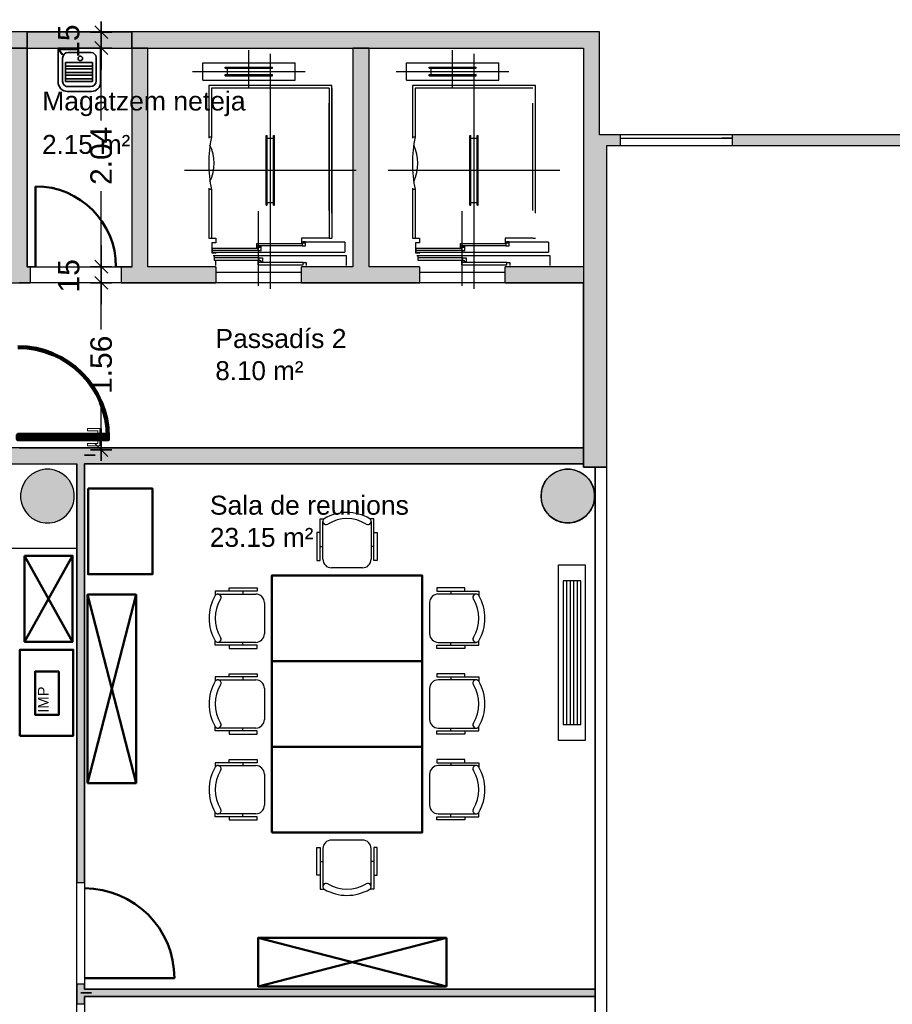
# Model space of a CAD drawing. Header units: metres. Extents: x -1 to 444, y -6 to 31.
# Tile 75 of 76: x 416 to 424, y 19 to 28. Entities that reach past the tile are written whole.
import ezdxf

# ---------------------------------------------------------------- set-up
doc = ezdxf.new("R2010")
doc.units = ezdxf.units.M
doc.header["$PDMODE"] = 65
doc.linetypes.add('CONTINUA', pattern=[0])
doc.linetypes.add('PUNKT', pattern=[6.35, 0, -6.35])
for name, color, linetype, lineweight in [('3D PA MURS', 7, 'CONTINUA', 25), ('3D PA MURS NOUS', 7, 'CONTINUA', 25), ('3D PA PILARS', 7, 'CONTINUA', 25), ('INS PA  CLIMATITZACIO', 7, 'CONTINUA', 25), ('PA COTES', 7, 'CONTINUA', 25), ('PA ESCALES 2D', 7, 'CONTINUA', 25), ('PA LOCALS', 7, 'CONTINUA', 25), ('PA MOBLES', 7, 'CONTINUA', 25), ('PA NOTACIÓ', 7, 'CONTINUA', 25)]:
    doc.layers.add(name, color=color, linetype=linetype, lineweight=lineweight)
doc.styles.add('ARIAL', font='arial.ttf')
doc.dimstyles.new('DIMSTYLE_6', dxfattribs={"dimtxt": 0.2, "dimasz": 0.2, "dimexe": 0, "dimexo": 1e-06, "dimgap": 0.1, "dimtad": 0, "dimrnd": 0.01, "dimzin": 4, "dimdsep": 46, "dimtxsty": 'ARIAL', "dimblk1": 'ALL_ML_STRICH', "dimblk2": 'ALL_ML_STRICH', "dimsah": 1, "dimcen": 0, "dimse1": 1, "dimse2": 1, "dimclrd": 2, "dimclre": 2, "dimclrt": 2, "dimadec": 0, "dimazin": 0, "dimtfac": 1, "dimtdec": 0, "dimtix": 1, "dimtmove": 2, "dimatfit": 3, "dimfxl": 0, "dimtzin": 0, "dimlwd": 0, "dimlwe": 35, "dimarcsym": 0})
doc.dimstyles.new('DIMSTYLE_7', dxfattribs={"dimtxt": 0.2, "dimasz": 0.2, "dimexe": 0, "dimexo": 1e-06, "dimgap": 0.1, "dimtad": 2, "dimdec": 0, "dimlfac": 100, "dimrnd": 1, "dimzin": 4, "dimdsep": 46, "dimtxsty": 'ARIAL', "dimblk1": 'ALL_ML_STRICH', "dimblk2": 'ALL_ML_STRICH', "dimsah": 1, "dimcen": 0, "dimse1": 1, "dimse2": 1, "dimclrd": 2, "dimclre": 2, "dimclrt": 2, "dimadec": 0, "dimazin": 0, "dimtfac": 1, "dimtdec": 0, "dimtix": 1, "dimtmove": 2, "dimatfit": 3, "dimfxl": 0, "dimtvp": 1.2, "dimtzin": 0, "dimlwd": 0, "dimlwe": 35, "dimarcsym": 0})
doc.dimstyles.new('DIMSTYLE_8', dxfattribs={"dimtxt": 0.2, "dimasz": 0.2, "dimexe": 0, "dimexo": 1e-06, "dimgap": 0.1, "dimtad": 2, "dimdec": 0, "dimlfac": 100, "dimrnd": 1, "dimzin": 4, "dimdsep": 46, "dimtxsty": 'ARIAL', "dimblk1": 'ALL_ML_STRICH', "dimblk2": 'ALL_ML_STRICH', "dimsah": 1, "dimcen": 0, "dimse1": 1, "dimse2": 1, "dimclrd": 2, "dimclre": 2, "dimclrt": 2, "dimadec": 0, "dimazin": 0, "dimtfac": 1, "dimtdec": 0, "dimtix": 1, "dimtmove": 2, "dimatfit": 3, "dimfxl": 0, "dimtvp": 1.2, "dimtzin": 0, "dimlwd": 0, "dimlwe": 35, "dimarcsym": 0})

# ---------------------------------------------------------------- blocks, each defined once
blk = doc.blocks.new('_CLOSEDFILLED')
at = {"color": 0, "linetype": 'ByBlock', "lineweight": -2}
blk.add_solid([(-1, 0), (0, 0), (-1, 0)], dxfattribs=at)
blk = doc.blocks.new('ALL_ML_STRICH')
at = {"color": 0, "linetype": 'ByBlock', "lineweight": -2}
for p, q in [((0, -0.5), (0, 0.5)), ((-1, 0), (0.5, 0)), ((-0.3, -0.3), (0.3, 0.3))]:
    blk.add_line(p, q, dxfattribs=at)
blk = doc.blocks.new('*D23')
at = {"layer": 'DEFPOINTS', "color": 2, "linetype": 'CONTINUA', "lineweight": 35, "transparency": 33554687}
for p in [(416.8269, 25.8896), (416.6396, 24.3296), (416.9663, 24.3296)]:
    blk.add_point(p, dxfattribs=at)
at = {"layer": 'PA COTES', "color": 2, "linetype": 'CONTINUA', "lineweight": -2, "transparency": 33554687}
for p, q in [((416.6396, 25.4541), (416.6396, 25.8896)), ((416.6396, 24.3296), (416.6396, 24.7941))]:
    blk.add_line(p, q, dxfattribs=at)
at = {"layer": 'PA COTES', "color": 2, "linetype": 'CONTINUA', "lineweight": 35, "transparency": 33554687, "xscale": 0.2, "yscale": 0.2, "zscale": 0.2}
for p, rotation in [((416.6396, 25.8896), 90), ((416.6396, 24.3296), 270)]:
    blk.add_blockref('ALL_ML_STRICH', p, dxfattribs=dict(at, rotation=rotation))
at = {"layer": 'PA COTES', "color": 2, "linetype": 'CONTINUA', "lineweight": 35, "transparency": 33554687, "insert": (416.6396, 25.1241), "char_height": 0.2, "width": 0.8, "attachment_point": 5, "rotation": 90, "style": 'ARIAL'}
blk.add_mtext('\\A1;{\\A1;{1.56\\H0.132000;\\S^ ;}}', dxfattribs=at)
blk = doc.blocks.new('*D24')
at = {"layer": 'DEFPOINTS', "color": 2, "linetype": 'CONTINUA', "lineweight": 35, "transparency": 33554687}
for p in [(416.8269, 26.0396), (416.6396, 25.8896), (416.8269, 25.8896)]:
    blk.add_point(p, dxfattribs=at)
at = {"layer": 'PA COTES', "color": 2, "linetype": 'CONTINUA', "lineweight": -2, "transparency": 33554687}
blk.add_line((416.6396, 25.8896), (416.6396, 26.0396), dxfattribs=at)
at = {"layer": 'PA COTES', "color": 2, "linetype": 'CONTINUA', "lineweight": 35, "transparency": 33554687, "xscale": 0.2, "yscale": 0.2, "zscale": 0.2}
for p, rotation in [((416.6396, 26.0396), 90), ((416.6396, 25.8896), 270)]:
    blk.add_blockref('ALL_ML_STRICH', p, dxfattribs=dict(at, rotation=rotation))
at = {"layer": 'PA COTES', "color": 2, "linetype": 'CONTINUA', "lineweight": 35, "transparency": 33554687, "insert": (416.3362, 25.9548), "char_height": 0.2, "width": 0.4, "attachment_point": 5, "rotation": 90, "style": 'ARIAL'}
blk.add_mtext('\\A1;{15}', dxfattribs=at)
blk = doc.blocks.new('*D25')
at = {"layer": 'DEFPOINTS', "color": 2, "linetype": 'CONTINUA', "lineweight": 35, "transparency": 33554687}
for p in [(416.9247, 28.0801), (416.6396, 26.0396), (416.8269, 26.0396)]:
    blk.add_point(p, dxfattribs=at)
at = {"layer": 'PA COTES', "color": 2, "linetype": 'CONTINUA', "lineweight": -2, "transparency": 33554687}
for p, q in [((416.6396, 27.4047), (416.6396, 28.0801)), ((416.6396, 26.0396), (416.6396, 26.7447))]:
    blk.add_line(p, q, dxfattribs=at)
at = {"layer": 'PA COTES', "color": 2, "linetype": 'CONTINUA', "lineweight": 35, "transparency": 33554687, "xscale": 0.2, "yscale": 0.2, "zscale": 0.2}
for p, rotation in [((416.6396, 28.0801), 90), ((416.6396, 26.0396), 270)]:
    blk.add_blockref('ALL_ML_STRICH', p, dxfattribs=dict(at, rotation=rotation))
at = {"layer": 'PA COTES', "color": 2, "linetype": 'CONTINUA', "lineweight": 35, "transparency": 33554687, "insert": (416.6396, 27.0747), "char_height": 0.2, "width": 0.8, "attachment_point": 5, "rotation": 90, "style": 'ARIAL'}
blk.add_mtext('\\A1;{\\A1;{2.04\\H0.132000;\\S^ ;}}', dxfattribs=at)
blk = doc.blocks.new('*D26')
at = {"layer": 'DEFPOINTS', "color": 2, "linetype": 'CONTINUA', "lineweight": 35, "transparency": 33554687}
for p in [(416.8192, 28.2286), (416.6396, 28.0801), (416.9247, 28.0801)]:
    blk.add_point(p, dxfattribs=at)
at = {"layer": 'PA COTES', "color": 2, "linetype": 'CONTINUA', "lineweight": -2, "transparency": 33554687}
blk.add_line((416.6396, 28.0801), (416.6396, 28.2286), dxfattribs=at)
at = {"layer": 'PA COTES', "color": 2, "linetype": 'CONTINUA', "lineweight": 35, "transparency": 33554687, "xscale": 0.2, "yscale": 0.2, "zscale": 0.2}
for p, rotation in [((416.6396, 28.2286), 90), ((416.6396, 28.0801), 270)]:
    blk.add_blockref('ALL_ML_STRICH', p, dxfattribs=dict(at, rotation=rotation))
at = {"layer": 'PA COTES', "color": 2, "linetype": 'CONTINUA', "lineweight": 35, "transparency": 33554687, "insert": (416.3362, 28.1445), "char_height": 0.2, "width": 0.4, "attachment_point": 5, "rotation": 90, "style": 'ARIAL'}
blk.add_mtext('\\A1;{15}', dxfattribs=at)

msp = doc.modelspace()

# ---------------------------------------------------------------- hatches: boundary and pattern name
at = {"layer": '3D PA MURS', "linetype": 'CONTINUA', "lineweight": 18, "true_color": 0xa0a0a0, "transparency": 33554687}
for points in [[(415.9469, 28.2301), (405.7759, 28.2301), (405.7759, 28.0801), (415.9469, 28.0801)], [(421.287, 28.2301), (416.9247, 28.2301), (416.9247, 28.0801), (421.287, 28.0801)], [(415.7769, 28.0801), (415.7769, 25.8896), (415.9469, 25.8896), (415.9469, 28.0801)], [(417.0747, 26.0396), (417.0747, 28.0801), (416.9247, 28.0801), (416.9247, 26.0396)], [(419.1374, 26.0396), (419.1374, 28.0801), (418.9874, 28.0801), (418.9874, 26.0396)], [(421.287, 27.2696), (421.287, 28.0801), (421.137, 28.0801), (421.137, 27.2696)], [(421.4799, 27.2696), (421.1367, 27.2696), (421.1367, 27.1696), (421.4799, 27.1696)], [(424.3857, 27.2696), (422.5273, 27.2696), (422.5273, 27.1696), (424.3857, 27.1696)], [(421.357, 24.1695), (421.357, 27.1696), (421.137, 27.1696), (421.137, 24.1695)], [(415.9469, 26.0396), (415.9469, 25.8896), (415.977, 25.8896), (415.977, 26.0396)], [(417.7069, 25.8896), (417.7069, 26.0396), (416.827, 26.0396), (416.827, 25.8896)], [(418.5069, 25.8896), (419.6069, 25.8896), (419.6069, 26.0396), (418.5069, 26.0396)], [(420.4069, 25.8896), (421.137, 25.8896), (421.137, 26.0396), (420.4069, 26.0396)], [(421.1369, 24.3496), (414.4369, 24.3496), (414.4369, 24.1996), (421.1369, 24.1996)], [(416.412, 24.1996), (416.412, 20.2895), (416.482, 20.2895), (416.482, 24.1996)], [(416.412, 19.3495), (416.412, 19.157), (416.482, 19.157), (416.482, 19.3495)], [(421.247, 19.2995), (416.482, 19.2995), (416.482, 19.2295), (421.247, 19.2295)]]:
    msp.add_hatch(color=253, dxfattribs=at).paths.add_polyline_path(points)
at = {"layer": '3D PA MURS NOUS', "linetype": 'CONTINUA', "lineweight": 18, "transparency": 33554687}
msp.add_hatch(color=220, dxfattribs=at).paths.add_polyline_path([(416.9247, 28.2301), (415.9469, 28.2301), (415.9469, 28.0801), (416.9247, 28.0801)])
at = {"layer": '3D PA PILARS', "linetype": 'CONTINUA', "lineweight": 18, "transparency": 33554687}
for points in [[(416.1589, 24.1492), (416.1152, 24.1492), (416.0721, 24.1416), (416.0311, 24.1266), (415.9933, 24.1048), (415.9598, 24.0767), (415.9317, 24.0432), (415.9099, 24.0054), (415.8949, 23.9644), (415.8873, 23.9213), (415.8873, 23.8776), (415.8949, 23.8346), (415.9099, 23.7936), (415.9317, 23.7557), (415.9598, 23.7223), (415.9933, 23.6942), (416.0311, 23.6723), (416.0721, 23.6574), (416.1152, 23.6498), (416.1589, 23.6498), (416.2019, 23.6574), (416.2429, 23.6723), (416.2808, 23.6942), (416.3142, 23.7223), (416.3423, 23.7557), (416.3642, 23.7936), (416.3791, 23.8346), (416.3867, 23.8776), (416.3867, 23.9213), (416.3791, 23.9644), (416.3642, 24.0054), (416.3423, 24.0432), (416.3142, 24.0767), (416.2808, 24.1048), (416.2429, 24.1266), (416.2019, 24.1416)], [(421.0138, 24.1492), (420.9701, 24.1492), (420.9271, 24.1416), (420.886, 24.1266), (420.8482, 24.1048), (420.8147, 24.0767), (420.7867, 24.0432), (420.7648, 24.0054), (420.7499, 23.9644), (420.7423, 23.9213), (420.7423, 23.8776), (420.7499, 23.8346), (420.7648, 23.7936), (420.7867, 23.7557), (420.8147, 23.7223), (420.8482, 23.6942), (420.886, 23.6723), (420.9271, 23.6574), (420.9701, 23.6498), (421.0138, 23.6498), (421.0568, 23.6574), (421.0979, 23.6723), (421.1357, 23.6942), (421.1692, 23.7223), (421.1973, 23.7557), (421.2191, 23.7936), (421.2341, 23.8346), (421.2416, 23.8776), (421.2416, 23.9213), (421.2341, 23.9644), (421.2191, 24.0054), (421.1973, 24.0432), (421.1692, 24.0767), (421.1357, 24.1048), (421.0979, 24.1266), (421.0568, 24.1416)]]:
    msp.add_hatch(color=9, dxfattribs=at).paths.add_polyline_path(points)

# ---------------------------------------------------------------- linework, layer by layer
at = {"layer": '3D PA MURS', "color": 7, "linetype": 'CONTINUA', "lineweight": 25, "transparency": 33554687}
for p, q in [((415.9469, 28.2301), (405.7759, 28.2301)), ((415.9469, 28.0801), (415.9469, 28.2301)), ((421.287, 28.2301), (416.9247, 28.2301)), ((416.9247, 28.2301), (416.9247, 28.0801)), ((421.287, 28.0801), (421.287, 28.2301)), ((415.7769, 28.0801), (415.9469, 28.0801)), ((415.9469, 28.0801), (415.7769, 28.0801)), ((415.9469, 26.0396), (415.9469, 28.0801)), ((416.9247, 28.0801), (417.0747, 28.0801)), ((417.0747, 28.0801), (416.9247, 28.0801)), ((416.9247, 28.0801), (416.9247, 26.0396)), ((417.0747, 28.0801), (418.9874, 28.0801)), ((417.0747, 26.0396), (417.0747, 28.0801)), ((418.9874, 28.0801), (419.1374, 28.0801)), ((419.1374, 28.0801), (418.9874, 28.0801)), ((418.9874, 28.0801), (418.9874, 26.0396)), ((419.1374, 28.0801), (421.137, 28.0801)), ((419.1374, 26.0396), (419.1374, 28.0801)), ((421.137, 28.0801), (421.137, 27.2696)), ((421.287, 27.2696), (421.287, 28.0801)), ((421.1367, 27.2696), (421.1367, 27.1696)), ((421.137, 27.2696), (421.1367, 27.2696)), ((421.4799, 27.2696), (421.287, 27.2696)), ((421.4799, 27.2696), (421.4799, 27.2396)), ((422.5273, 27.2696), (421.4799, 27.2696)), ((421.4799, 27.2396), (421.4799, 27.1696)), ((421.4799, 27.2396), (422.5273, 27.2396)), ((422.5273, 27.2396), (422.5273, 27.2696)), ((424.3857, 27.2696), (422.5273, 27.2696)), ((422.5273, 27.1696), (422.5273, 27.2396)), ((421.1367, 27.1696), (421.137, 27.1696)), ((421.137, 27.1696), (421.137, 26.0396)), ((421.357, 24.1695), (421.357, 27.1696)), ((421.357, 27.1696), (421.4799, 27.1696)), ((421.4799, 27.1696), (422.5273, 27.1696)), ((421.4799, 27.1696), (422.5273, 27.1696)), ((422.5273, 27.1696), (424.3857, 27.1696)), ((415.977, 26.0396), (415.9469, 26.0396)), ((415.977, 26.0396), (415.977, 25.8896)), ((416.027, 26.0396), (415.977, 26.0396)), ((416.827, 26.0396), (416.777, 26.0396)), ((416.827, 25.8896), (416.827, 26.0396)), ((416.9247, 26.0396), (416.827, 26.0396)), ((417.7069, 26.0396), (417.0747, 26.0396)), ((417.7069, 26.0396), (417.7069, 25.8896)), ((418.5069, 25.8896), (418.5069, 26.0396)), ((418.9874, 26.0396), (418.5069, 26.0396)), ((419.6069, 26.0396), (419.1374, 26.0396)), ((419.6069, 26.0396), (419.6069, 25.8896)), ((420.4069, 25.8896), (420.4069, 26.0396)), ((421.137, 26.0396), (420.4069, 26.0396)), ((421.137, 26.0396), (421.137, 25.8896)), ((415.7769, 25.8896), (415.9469, 25.8896)), ((415.9469, 25.8896), (415.977, 25.8896)), ((416.827, 25.8896), (417.7069, 25.8896)), ((418.5069, 25.8896), (419.6069, 25.8896)), ((420.4069, 25.8896), (421.137, 25.8896)), ((421.137, 25.8896), (421.137, 24.1695)), ((421.1369, 24.3496), (414.4369, 24.3496)), ((421.1369, 24.1996), (421.1369, 24.3496)), ((414.4369, 24.1996), (416.412, 24.1996)), ((416.412, 24.1996), (416.412, 20.2895)), ((416.482, 20.2895), (416.482, 24.1996)), ((416.482, 24.1996), (421.1369, 24.1996)), ((421.137, 24.1695), (421.357, 24.1695)), ((421.357, 24.1695), (421.247, 24.1695)), ((421.247, 24.1695), (421.247, 19.2995)), ((421.357, 14.5496), (421.357, 24.1695)), ((416.482, 20.2895), (416.412, 20.2895)), ((416.482, 20.2895), (416.482, 20.2395)), ((416.482, 19.3995), (416.482, 19.3495)), ((416.412, 19.3495), (416.482, 19.3495)), ((416.412, 19.3495), (416.412, 19.157)), ((416.482, 19.2995), (416.482, 19.3495)), ((421.247, 19.2995), (416.482, 19.2995)), ((421.247, 19.2295), (421.247, 19.2995)), ((421.247, 19.2995), (421.247, 19.2295)), ((416.482, 19.157), (416.482, 19.2295)), ((416.482, 19.2295), (421.247, 19.2295)), ((421.247, 19.2295), (421.247, 14.5496)), ((416.482, 19.157), (416.412, 19.157))]:
    msp.add_line(p, q, dxfattribs=at)
at = {"layer": '3D PA MURS', "color": 7, "linetype": 'PUNKT', "lineweight": 25, "transparency": 33554687}
for p, q in [((422.5273, 27.2396), (421.4799, 27.2396)), ((421.4799, 27.2396), (421.4799, 27.1696)), ((422.5273, 27.1696), (422.5273, 27.2396)), ((421.4799, 27.1696), (422.5273, 27.1696))]:
    msp.add_line(p, q, dxfattribs=at)
at = {"layer": '3D PA MURS', "color": 202, "linetype": 'CONTINUA', "lineweight": 50, "transparency": 33554687}
for p, q in [((416.027, 26.0396), (416.027, 26.7896)), ((416.482, 19.3995), (417.322, 19.3995))]:
    msp.add_line(p, q, dxfattribs=at)
for centre, radius in [((416.027, 26.0396), 0.75), ((416.482, 19.3995), 0.84)]:
    msp.add_arc(centre, radius, 0, 90, dxfattribs=at)
at = {"layer": '3D PA MURS NOUS', "color": 7, "linetype": 'CONTINUA', "lineweight": 25, "transparency": 33554687}
for p, q in [((416.9247, 28.2301), (415.9469, 28.2301)), ((415.9469, 28.2301), (415.9469, 28.0801)), ((416.9247, 28.0801), (416.9247, 28.2301)), ((415.9469, 28.0801), (416.9247, 28.0801))]:
    msp.add_line(p, q, dxfattribs=at)
at = {"layer": '3D PA MURS NOUS', "color": 2, "lineweight": 35, "transparency": 33554687}
for p, q in [((416.2369, 28.0801), (416.634, 28.0801)), ((416.2369, 28.0801), (416.2369, 27.7593)), ((416.3302, 28.0379), (416.5448, 28.0379)), ((416.634, 28.0801), (416.634, 27.7608)), ((416.2792, 27.9869), (416.2792, 27.7677)), ((416.3045, 27.945), (416.3045, 27.7677)), ((416.3045, 27.945), (416.5579, 27.945)), ((416.5579, 27.945), (416.5579, 27.7677)), ((416.5917, 27.991), (416.5917, 27.7729)), ((416.3045, 27.9112), (416.5579, 27.9112)), ((416.3045, 27.8859), (416.5579, 27.8859)), ((416.3045, 27.8521), (416.5579, 27.8521)), ((416.3045, 27.8268), (416.5579, 27.8268)), ((416.3045, 27.7931), (416.5579, 27.7931)), ((416.3045, 27.7677), (416.5579, 27.7677)), ((416.3214, 27.6749), (416.548, 27.6749)), ((416.3256, 27.7213), (416.5401, 27.7213))]:
    msp.add_line(p, q, dxfattribs=at)
msp.add_lwpolyline([(416.465, 27.983), (416.4646, 27.9873), (416.4634, 27.9912), (416.4614, 27.9948), (416.4588, 27.9979), (416.4557, 28.0005), (416.4521, 28.0024), (416.4482, 28.0037), (416.4439, 28.0041), (416.4396, 28.0037), (416.4357, 28.0024), (416.4321, 28.0005), (416.429, 27.9979), (416.4264, 27.9948), (416.4244, 27.9912), (416.4232, 27.9873), (416.4228, 27.983), (416.4232, 27.9787), (416.4244, 27.9748), (416.4264, 27.9712), (416.429, 27.9681), (416.4321, 27.9655), (416.4357, 27.9636), (416.4396, 27.9623), (416.4439, 27.9619), (416.4482, 27.9623), (416.4521, 27.9636), (416.4557, 27.9655), (416.4588, 27.9681), (416.4614, 27.9712), (416.4634, 27.9748), (416.4646, 27.9787), (416.465, 27.983)], close=True, dxfattribs=at)
for points in [[(416.2369, 27.7635), (416.2387, 27.7456), (416.2439, 27.729), (416.2521, 27.7139), (416.2629, 27.7008), (416.276, 27.69), (416.2911, 27.6818), (416.3078, 27.6767), (416.3256, 27.6749)], [(416.2792, 27.7677), (416.2801, 27.7584), (416.2828, 27.7497), (416.2871, 27.7418), (416.2928, 27.7349), (416.2997, 27.7292), (416.3075, 27.7249), (416.3163, 27.7222), (416.3256, 27.7213)]]:
    msp.add_lwpolyline(points, dxfattribs=at)
at = {"layer": '3D PA MURS NOUS', "color": 240, "linetype": 'CONTINUA', "lineweight": 140, "transparency": 33554687}
msp.add_lwpolyline([(416.7019, 24.4696), (415.8619, 24.4696), (415.8619, 24.4496), (415.8619, 24.4296), (416.7019, 24.4296), (416.7019, 24.4496), (416.7019, 24.4696)], close=True, dxfattribs=at)
at = {"layer": '3D PA MURS NOUS', "color": 40, "linetype": 'CONTINUA', "lineweight": 18, "transparency": 33554687}
for points in [[(416.6269, 24.4796), (416.6069, 24.4796), (416.6069, 24.5096), (416.5119, 24.5096), (416.5119, 24.5296), (416.6269, 24.5296), (416.6269, 24.4796)], [(416.6419, 24.4796), (416.5919, 24.4796), (416.5919, 24.4696), (416.6419, 24.4696), (416.6419, 24.4796)], [(416.6269, 24.4196), (416.6069, 24.4196), (416.6069, 24.3896), (416.5119, 24.3896), (416.5119, 24.3696), (416.6269, 24.3696), (416.6269, 24.4196)], [(416.6419, 24.4296), (416.5919, 24.4296), (416.5919, 24.4196), (416.6419, 24.4196), (416.6419, 24.4296)]]:
    msp.add_lwpolyline(points, close=True, dxfattribs=at)
at = {"layer": '3D PA MURS NOUS', "color": 2, "lineweight": 35, "transparency": 33554687}
for centre, radius, start, end in [((416.3302, 27.9869), 0.051, 90, 180), ((416.5448, 27.991), 0.0469, 0, 90), ((416.5401, 27.7729), 0.0516, 270, 0), ((416.548, 27.7608), 0.0859, 270, 0)]:
    msp.add_arc(centre, radius, start, end, dxfattribs=at)
at = {"layer": '3D PA MURS NOUS', "color": 240, "linetype": 'CONTINUA', "lineweight": 140, "transparency": 33554687}
msp.add_arc((415.8619, 24.4496), 0.84, 0, 90, dxfattribs=at)
at = {"layer": '3D PA PILARS', "color": 7, "linetype": 'CONTINUA', "lineweight": 25, "transparency": 33554687}
for p, q in [((415.9598, 24.0767), (415.9317, 24.0432)), ((415.9933, 24.1048), (415.9598, 24.0767)), ((416.0311, 24.1266), (415.9933, 24.1048)), ((416.0721, 24.1416), (416.0311, 24.1266)), ((416.1152, 24.1492), (416.0721, 24.1416)), ((416.1589, 24.1492), (416.1152, 24.1492)), ((416.2019, 24.1416), (416.1589, 24.1492)), ((416.2429, 24.1266), (416.2019, 24.1416)), ((416.2808, 24.1048), (416.2429, 24.1266)), ((416.3142, 24.0767), (416.2808, 24.1048)), ((416.3423, 24.0432), (416.3142, 24.0767)), ((420.8147, 24.0767), (420.7867, 24.0432)), ((420.8482, 24.1048), (420.8147, 24.0767)), ((420.886, 24.1266), (420.8482, 24.1048)), ((420.9271, 24.1416), (420.886, 24.1266)), ((420.9701, 24.1492), (420.9271, 24.1416)), ((421.0138, 24.1492), (420.9701, 24.1492)), ((421.0568, 24.1416), (421.0138, 24.1492)), ((421.0979, 24.1266), (421.0568, 24.1416)), ((421.1357, 24.1048), (421.0979, 24.1266)), ((421.1692, 24.0767), (421.1357, 24.1048)), ((421.1973, 24.0432), (421.1692, 24.0767)), ((415.9099, 24.0054), (415.8949, 23.9644)), ((415.9317, 24.0432), (415.9099, 24.0054)), ((416.3642, 24.0054), (416.3423, 24.0432)), ((416.3791, 23.9644), (416.3642, 24.0054)), ((420.7648, 24.0054), (420.7499, 23.9644)), ((420.7867, 24.0432), (420.7648, 24.0054)), ((421.2191, 24.0054), (421.1973, 24.0432)), ((421.2341, 23.9644), (421.2191, 24.0054)), ((415.8949, 23.9644), (415.8873, 23.9213)), ((415.8873, 23.9213), (415.8873, 23.8776)), ((416.3867, 23.9213), (416.3791, 23.9644)), ((416.3867, 23.8776), (416.3867, 23.9213)), ((420.7499, 23.9644), (420.7423, 23.9213)), ((420.7423, 23.9213), (420.7423, 23.8776)), ((421.2416, 23.9213), (421.2341, 23.9644)), ((421.2416, 23.8776), (421.2416, 23.9213)), ((415.8873, 23.8776), (415.8949, 23.8346)), ((415.8949, 23.8346), (415.9099, 23.7936)), ((416.3642, 23.7936), (416.3791, 23.8346)), ((416.3791, 23.8346), (416.3867, 23.8776)), ((420.7423, 23.8776), (420.7499, 23.8346)), ((420.7499, 23.8346), (420.7648, 23.7936)), ((421.2191, 23.7936), (421.2341, 23.8346)), ((421.2341, 23.8346), (421.2416, 23.8776)), ((415.9099, 23.7936), (415.9317, 23.7557)), ((415.9317, 23.7557), (415.9598, 23.7223)), ((415.9598, 23.7223), (415.9933, 23.6942)), ((416.2808, 23.6942), (416.3142, 23.7223)), ((416.3142, 23.7223), (416.3423, 23.7557)), ((416.3423, 23.7557), (416.3642, 23.7936)), ((420.7648, 23.7936), (420.7867, 23.7557)), ((420.7867, 23.7557), (420.8147, 23.7223)), ((420.8147, 23.7223), (420.8482, 23.6942)), ((421.1357, 23.6942), (421.1692, 23.7223)), ((421.1692, 23.7223), (421.1973, 23.7557)), ((421.1973, 23.7557), (421.2191, 23.7936)), ((415.9933, 23.6942), (416.0311, 23.6723)), ((416.0311, 23.6723), (416.0721, 23.6574)), ((416.0721, 23.6574), (416.1152, 23.6498)), ((416.1152, 23.6498), (416.1589, 23.6498)), ((416.1589, 23.6498), (416.2019, 23.6574)), ((416.2019, 23.6574), (416.2429, 23.6723)), ((416.2429, 23.6723), (416.2808, 23.6942)), ((420.8482, 23.6942), (420.886, 23.6723)), ((420.886, 23.6723), (420.9271, 23.6574)), ((420.9271, 23.6574), (420.9701, 23.6498)), ((420.9701, 23.6498), (421.0138, 23.6498)), ((421.0138, 23.6498), (421.0568, 23.6574)), ((421.0568, 23.6574), (421.0979, 23.6723)), ((421.0979, 23.6723), (421.1357, 23.6942))]:
    msp.add_line(p, q, dxfattribs=at)
at = {"layer": 'INS PA  CLIMATITZACIO', "transparency": 33554687}
for p, q in [((420.9806, 23.1081), (420.9806, 21.7681)), ((421.0135, 23.1081), (421.0135, 21.7681)), ((421.0463, 23.1081), (421.0463, 21.7681)), ((421.0791, 23.1081), (421.0791, 21.7681))]:
    msp.add_line(p, q, dxfattribs=at)
for points in [[(421.1549, 23.2581), (421.1549, 21.6181), (420.9049, 21.6181), (420.9049, 23.2581), (421.1549, 23.2581)], [(420.9478, 23.1081), (420.9478, 21.7681), (421.112, 21.7681), (421.112, 23.1081), (420.9478, 23.1081)]]:
    msp.add_lwpolyline(points, close=True, dxfattribs=at)
at = {"layer": 'PA ESCALES 2D', "color": 7, "linetype": 'CONTINUA', "lineweight": 25, "transparency": 33554687}
for p, q in [((418.0169, 27.7116), (418.0169, 28.0596)), ((418.2169, 25.8336), (418.2169, 28.0246)), ((419.9169, 27.7116), (419.9169, 28.0596)), ((420.1169, 25.8336), (420.1169, 28.0246)), ((417.5869, 27.7816), (417.5869, 27.9416)), ((417.5869, 27.9416), (418.4469, 27.9416)), ((418.4469, 27.7816), (418.4469, 27.9416)), ((419.4869, 27.9416), (420.3469, 27.9416)), ((419.4869, 27.7816), (419.4869, 27.9416)), ((420.3469, 27.7816), (420.3469, 27.9416)), ((417.4919, 27.8616), (418.5419, 27.8616)), ((417.7969, 27.9016), (418.2369, 27.9016)), ((417.7969, 27.8916), (417.7969, 27.9016)), ((417.7969, 27.8916), (418.2369, 27.8916)), ((417.8169, 27.8316), (417.8169, 27.8916)), ((418.2169, 27.8316), (418.2169, 27.8916)), ((418.2369, 27.8916), (418.2369, 27.9016)), ((419.3919, 27.8616), (420.4419, 27.8616)), ((419.6969, 27.8916), (419.6969, 27.9016)), ((419.6969, 27.9016), (420.1369, 27.9016)), ((419.6969, 27.8916), (420.1369, 27.8916)), ((419.7169, 27.8316), (419.7169, 27.8916)), ((420.1169, 27.8316), (420.1169, 27.8916)), ((420.1369, 27.8916), (420.1369, 27.9016)), ((417.5869, 27.7816), (418.4469, 27.7816)), ((417.7969, 27.8216), (417.7969, 27.8316)), ((417.7969, 27.8316), (418.2369, 27.8316)), ((417.7969, 27.8216), (418.2369, 27.8216)), ((418.2369, 27.8216), (418.2369, 27.8316)), ((419.4869, 27.7816), (420.3469, 27.7816)), ((419.6969, 27.8316), (420.1369, 27.8316)), ((419.6969, 27.8216), (419.6969, 27.8316)), ((419.6969, 27.8216), (420.1369, 27.8216)), ((420.1369, 27.8216), (420.1369, 27.8316)), ((418.7919, 27.7296), (417.6419, 27.7296)), ((417.6419, 27.7296), (417.6419, 27.2376)), ((418.7669, 27.7046), (417.6669, 27.7046)), ((417.6669, 27.7046), (417.6669, 27.2496)), ((418.7669, 27.7046), (418.7669, 26.3046)), ((418.7919, 26.5396), (418.7919, 27.7296)), ((418.7919, 27.7046), (418.7919, 26.3046)), ((419.5419, 27.7296), (419.5419, 27.2376)), ((420.6919, 27.7296), (419.5419, 27.7296)), ((419.5669, 27.7046), (419.5669, 27.2496)), ((420.6669, 27.7046), (419.5669, 27.7046)), ((420.6919, 26.5396), (420.6919, 27.7296)), ((418.7669, 26.5646), (418.7669, 27.5646)), ((420.6669, 26.5646), (420.6669, 27.5646)), ((417.6669, 27.2496), (417.6419, 27.2496)), ((418.1769, 27.2646), (418.1869, 27.2646)), ((418.1769, 26.6146), (418.1769, 27.2646)), ((418.1869, 26.6146), (418.1869, 27.2646)), ((418.1869, 27.2396), (418.2469, 27.2396)), ((418.2469, 27.2646), (418.2569, 27.2646)), ((418.2469, 26.6146), (418.2469, 27.2646)), ((418.2569, 26.6146), (418.2569, 27.2646)), ((419.5669, 27.2496), (419.5419, 27.2496)), ((420.0769, 26.6146), (420.0769, 27.2646)), ((420.0769, 27.2646), (420.0869, 27.2646)), ((420.0869, 26.6146), (420.0869, 27.2646)), ((420.0869, 27.2396), (420.1469, 27.2396)), ((420.1469, 26.6146), (420.1469, 27.2646)), ((420.1469, 27.2646), (420.1569, 27.2646)), ((420.1569, 26.6146), (420.1569, 27.2646)), ((417.4169, 26.9396), (419.0169, 26.9396)), ((419.3169, 26.9396), (420.9169, 26.9396)), ((417.6419, 26.7736), (417.6419, 26.3046)), ((417.6669, 26.7596), (417.6419, 26.7596)), ((417.6669, 26.7596), (417.6669, 26.3046)), ((419.5419, 26.7736), (419.5419, 26.3046)), ((419.5669, 26.7596), (419.5419, 26.7596)), ((419.5669, 26.7596), (419.5669, 26.3046)), ((418.1069, 25.8606), (418.1069, 26.5586)), ((418.1769, 26.6146), (418.1869, 26.6146)), ((418.1869, 26.6396), (418.2469, 26.6396)), ((418.2469, 26.6146), (418.2569, 26.6146)), ((420.0069, 25.8606), (420.0069, 26.5586)), ((420.0769, 26.6146), (420.0869, 26.6146)), ((420.0869, 26.6396), (420.1469, 26.6396)), ((420.1469, 26.6146), (420.1569, 26.6146)), ((417.6419, 26.3046), (417.7069, 26.3046)), ((418.7669, 26.3046), (418.7919, 26.3046)), ((419.5419, 26.3046), (419.6069, 26.3046)), ((420.6669, 26.3046), (420.6919, 26.3046)), ((418.0999, 26.1906), (417.6779, 26.1906)), ((418.5139, 26.2356), (418.0919, 26.2356)), ((418.9119, 26.2686), (418.5069, 26.2686)), ((418.9119, 26.2686), (418.9119, 26.1746)), ((419.9999, 26.1906), (419.5779, 26.1906)), ((420.4139, 26.2356), (419.9919, 26.2356)), ((420.8119, 26.2686), (420.4069, 26.2686)), ((420.8119, 26.2686), (420.8119, 26.1746)), ((417.6719, 26.1746), (418.9119, 26.1746)), ((418.1139, 26.1226), (417.6919, 26.1226)), ((417.7069, 26.0496), (417.7069, 26.1006)), ((419.5719, 26.1746), (420.8119, 26.1746)), ((420.0139, 26.1226), (419.5919, 26.1226)), ((418.5219, 26.0776), (418.0999, 26.0776)), ((420.4219, 26.0776), (419.9999, 26.0776)), ((417.7069, 25.9896), (418.5069, 25.9896)), ((419.6069, 25.9896), (420.4069, 25.9896))]:
    msp.add_line(p, q, dxfattribs=at)
for points in [[(417.6669, 26.3046), (417.7069, 26.3046), (417.7069, 26.2636), (417.6719, 26.2636), (417.6719, 26.1676), (417.7119, 26.1676)], [(418.7669, 26.3046), (418.5069, 26.3046), (418.5069, 26.2636), (418.5369, 26.2636)], [(419.5669, 26.3046), (419.6069, 26.3046), (419.6069, 26.2636), (419.5719, 26.2636), (419.5719, 26.1676), (419.6119, 26.1676)], [(420.6669, 26.3046), (420.4069, 26.3046), (420.4069, 26.2636), (420.4369, 26.2636)], [(417.7079, 26.1736), (417.6779, 26.1736), (417.6779, 26.2126), (418.0999, 26.2126), (418.0999, 26.1906), (418.1299, 26.1906), (418.1299, 26.2276), (418.1099, 26.2276)], [(418.1219, 26.2186), (418.0919, 26.2186), (418.0919, 26.2576), (418.5139, 26.2576), (418.5139, 26.2356), (418.5439, 26.2356), (418.5439, 26.2726), (418.5239, 26.2726)], [(419.6079, 26.1736), (419.5779, 26.1736), (419.5779, 26.2126), (419.9999, 26.2126), (419.9999, 26.1906), (420.0299, 26.1906), (420.0299, 26.2276), (420.0099, 26.2276)], [(420.0219, 26.2186), (419.9919, 26.2186), (419.9919, 26.2576), (420.4139, 26.2576), (420.4139, 26.2356), (420.4439, 26.2356), (420.4439, 26.2726), (420.4239, 26.2726)], [(417.6849, 26.1446), (418.9249, 26.1446), (418.9249, 26.0496)], [(417.7219, 26.1396), (417.6919, 26.1396), (417.6919, 26.1006), (418.1139, 26.1006), (418.1139, 26.1226), (418.1439, 26.1226), (418.1439, 26.0856), (418.1239, 26.0856)], [(418.1299, 26.0946), (418.0999, 26.0946), (418.0999, 26.0556), (418.5219, 26.0556), (418.5219, 26.0776), (418.5519, 26.0776), (418.5519, 26.0496)], [(419.5849, 26.1446), (420.8249, 26.1446), (420.8249, 26.0496)], [(419.6219, 26.1396), (419.5919, 26.1396), (419.5919, 26.1006), (420.0139, 26.1006), (420.0139, 26.1226), (420.0439, 26.1226), (420.0439, 26.0856), (420.0239, 26.0856)], [(420.0299, 26.0946), (419.9999, 26.0946), (419.9999, 26.0556), (420.4219, 26.0556), (420.4219, 26.0776), (420.4519, 26.0776), (420.4519, 26.0496)]]:
    msp.add_lwpolyline(points, dxfattribs=at)
for centre, radius, start, end in [((418.8549, 27.0046), 1.213, 168.34732, 191.65268), ((420.7549, 27.0046), 1.213, 168.34732, 191.65268), ((417.2929, 27.0046), 0.399, 334.78151, 25.21849), ((419.1929, 27.0046), 0.399, 334.78151, 25.21849)]:
    msp.add_arc(centre, radius, start, end, dxfattribs=at)
at = {"layer": 'PA LOCALS', "color": 7, "linetype": 'CONTINUA', "lineweight": 25, "transparency": 33554687}
for p, q in [((415.9469, 28.2286), (415.9469, 26.0396)), ((416.9269, 28.2286), (415.9469, 28.2286)), ((416.9269, 26.0396), (416.9269, 28.2286)), ((415.9469, 26.0396), (416.9269, 26.0396)), ((421.1369, 25.8896), (415.8742, 25.8896)), ((421.1369, 24.3496), (421.1369, 25.8896)), ((415.8742, 24.3496), (421.1369, 24.3496)), ((416.412, 24.1996), (416.4119, 24.1996)), ((416.4119, 24.1996), (416.4119, 23.4096)), ((416.412, 17.5196), (416.412, 24.1996)), ((421.1369, 24.1996), (416.482, 24.1996)), ((416.482, 24.1996), (416.482, 19.2995)), ((421.137, 24.1695), (421.1369, 24.1996)), ((421.247, 24.1695), (421.137, 24.1695)), ((421.247, 19.2995), (421.247, 24.1695)), ((420.8004, 24.0603), (420.8312, 24.0911)), ((420.8312, 24.0911), (420.8669, 24.1161)), ((420.8669, 24.1161), (420.9064, 24.1345)), ((420.9064, 24.1345), (420.9485, 24.1458)), ((420.9485, 24.1458), (420.9919, 24.1496)), ((420.9919, 24.1496), (421.0353, 24.1458)), ((421.0353, 24.1458), (421.0774, 24.1345)), ((421.0774, 24.1345), (421.1169, 24.1161)), ((421.1169, 24.1161), (421.1526, 24.0911)), ((421.1526, 24.0911), (421.1834, 24.0603)), ((420.7457, 23.943), (420.757, 23.9851)), ((420.757, 23.9851), (420.7754, 24.0246)), ((420.7754, 24.0246), (420.8004, 24.0603)), ((421.1834, 24.0603), (421.2084, 24.0246)), ((421.2084, 24.0246), (421.2269, 23.9851)), ((421.2269, 23.9851), (421.2381, 23.943)), ((420.7419, 23.8996), (420.7457, 23.943)), ((420.7457, 23.8562), (420.7419, 23.8996)), ((421.2381, 23.943), (421.2419, 23.8996)), ((421.2419, 23.8996), (421.2381, 23.8562)), ((420.757, 23.8141), (420.7457, 23.8562)), ((420.7754, 23.7746), (420.757, 23.8141)), ((421.2269, 23.8141), (421.2084, 23.7746)), ((421.2381, 23.8562), (421.2269, 23.8141)), ((420.8004, 23.7389), (420.7754, 23.7746)), ((420.8312, 23.7081), (420.8004, 23.7389)), ((420.8669, 23.6831), (420.8312, 23.7081)), ((421.1526, 23.7081), (421.1169, 23.6831)), ((421.1834, 23.7389), (421.1526, 23.7081)), ((421.2084, 23.7746), (421.1834, 23.7389)), ((420.9064, 23.6647), (420.8669, 23.6831)), ((420.9485, 23.6534), (420.9064, 23.6647)), ((420.9919, 23.6496), (420.9485, 23.6534)), ((421.0353, 23.6534), (420.9919, 23.6496)), ((421.0774, 23.6647), (421.0353, 23.6534)), ((421.1169, 23.6831), (421.0774, 23.6647)), ((416.4119, 23.4096), (415.7469, 23.4096)), ((416.482, 19.2995), (421.247, 19.2995)), ((421.247, 19.2295), (416.482, 19.2295)), ((416.482, 19.2295), (416.482, 13.2406)), ((421.247, 16.5508), (421.247, 19.2295))]:
    msp.add_line(p, q, dxfattribs=at)
at = {"layer": 'PA MOBLES', "color": 180, "linetype": 'CONTINUA', "transparency": 33554687}
for p, q in [((418.7069, 23.3098), (418.7069, 23.6631)), ((419.1569, 23.6631), (419.1569, 23.3098)), ((418.6801, 23.4298), (418.7069, 23.4298)), ((419.1837, 23.4298), (419.1569, 23.4298)), ((419.0769, 23.2298), (418.7869, 23.2298)), ((417.7284, 22.9846), (418.0817, 22.9846)), ((417.9617, 23.0114), (417.9617, 22.9846)), ((420.1355, 22.9846), (419.7821, 22.9846)), ((419.9021, 23.0114), (419.9021, 22.9846)), ((418.1617, 22.9046), (418.1617, 22.6146)), ((419.7021, 22.9046), (419.7021, 22.6146)), ((418.0817, 22.5346), (417.7284, 22.5346)), ((417.9617, 22.5078), (417.9617, 22.5346)), ((419.7821, 22.5346), (420.1355, 22.5346)), ((419.9021, 22.5078), (419.9021, 22.5346)), ((417.7284, 22.1846), (418.0817, 22.1846)), ((417.9617, 22.2114), (417.9617, 22.1846)), ((420.1355, 22.1846), (419.7821, 22.1846)), ((419.9021, 22.2114), (419.9021, 22.1846)), ((418.1617, 22.1046), (418.1617, 21.8146)), ((419.7021, 22.1046), (419.7021, 21.8146)), ((418.0817, 21.7346), (417.7284, 21.7346)), ((417.9617, 21.7078), (417.9617, 21.7346)), ((419.7821, 21.7346), (420.1355, 21.7346)), ((419.9021, 21.7078), (419.9021, 21.7346)), ((417.9617, 21.4114), (417.9617, 21.3846)), ((419.9021, 21.4114), (419.9021, 21.3846)), ((417.7284, 21.3846), (418.0817, 21.3846)), ((420.1355, 21.3846), (419.7821, 21.3846)), ((418.1617, 21.3046), (418.1617, 21.0146)), ((419.7021, 21.3046), (419.7021, 21.0146)), ((418.0817, 20.9346), (417.7284, 20.9346)), ((417.9617, 20.9078), (417.9617, 20.9346)), ((419.7821, 20.9346), (420.1355, 20.9346)), ((419.9021, 20.9078), (419.9021, 20.9346)), ((419.0769, 20.6894), (418.7869, 20.6894)), ((418.7069, 20.6094), (418.7069, 20.256)), ((419.1569, 20.256), (419.1569, 20.6094)), ((418.6801, 20.4894), (418.7069, 20.4894)), ((419.1837, 20.4894), (419.1569, 20.4894))]:
    msp.add_line(p, q, dxfattribs=at)
at = {"layer": 'PA MOBLES', "color": 202, "linetype": 'CONTINUA', "lineweight": 50, "transparency": 33554687}
for p, q in [((415.9243, 22.5397), (416.372, 23.342)), ((415.9243, 23.342), (416.372, 22.5397))]:
    msp.add_line(p, q, dxfattribs=at)
at = {"layer": 'PA MOBLES', "lineweight": 50, "transparency": 33554687}
for p, q in [((416.5127, 22.9796), (416.9643, 21.2216)), ((416.5127, 21.2216), (416.9643, 22.9796)), ((418.1019, 19.7761), (419.8599, 19.3245)), ((419.8599, 19.7761), (418.1019, 19.3245))]:
    msp.add_line(p, q, dxfattribs=at)
for points in [[(416.5169, 23.9696), (417.1169, 23.9696), (417.1169, 23.1696), (416.5169, 23.1696), (416.5169, 23.9696)], [(418.2319, 22.3596), (419.6319, 22.3596), (419.6319, 23.1596), (418.2319, 23.1596), (418.2319, 22.3596)], [(416.5127, 21.2216), (416.5127, 22.9796), (416.9643, 22.9796), (416.9643, 21.2216), (416.5127, 21.2216)], [(418.2319, 21.5596), (419.6319, 21.5596), (419.6319, 22.3596), (418.2319, 22.3596), (418.2319, 21.5596)], [(418.2319, 20.7596), (419.6319, 20.7596), (419.6319, 21.5596), (418.2319, 21.5596), (418.2319, 20.7596)], [(419.8599, 19.3245), (418.1019, 19.3245), (418.1019, 19.7761), (419.8599, 19.7761), (419.8599, 19.3245)]]:
    msp.add_lwpolyline(points, close=True, dxfattribs=at)
at = {"layer": 'PA MOBLES', "color": 180, "linetype": 'CONTINUA', "transparency": 33554687}
for points in [[(418.6801, 23.5583), (418.6495, 23.5583), (418.6495, 23.2983), (418.6801, 23.2983), (418.6801, 23.6884), (418.7202, 23.6884)], [(419.1837, 23.5583), (419.2144, 23.5583), (419.2144, 23.2983), (419.1837, 23.2983), (419.1837, 23.6884), (419.1436, 23.6884)], [(417.8332, 23.0114), (417.8332, 23.042), (418.0932, 23.042), (418.0932, 23.0114), (417.7031, 23.0114), (417.7031, 22.9713)], [(420.0307, 23.0114), (420.0307, 23.042), (419.7707, 23.042), (419.7707, 23.0114), (420.1607, 23.0114), (420.1607, 22.9713)], [(417.8332, 22.5078), (417.8332, 22.4772), (418.0932, 22.4772), (418.0932, 22.5078), (417.7031, 22.5078), (417.7031, 22.5479)], [(420.0307, 22.5078), (420.0307, 22.4772), (419.7707, 22.4772), (419.7707, 22.5078), (420.1607, 22.5078), (420.1607, 22.5479)], [(417.8332, 22.2114), (417.8332, 22.242), (418.0932, 22.242), (418.0932, 22.2114), (417.7031, 22.2114), (417.7031, 22.1713)], [(420.0307, 22.2114), (420.0307, 22.242), (419.7707, 22.242), (419.7707, 22.2114), (420.1607, 22.2114), (420.1607, 22.1713)], [(417.8332, 21.7078), (417.8332, 21.6772), (418.0932, 21.6772), (418.0932, 21.7078), (417.7031, 21.7078), (417.7031, 21.7479)], [(420.0307, 21.7078), (420.0307, 21.6772), (419.7707, 21.6772), (419.7707, 21.7078), (420.1607, 21.7078), (420.1607, 21.7479)], [(417.8332, 21.4114), (417.8332, 21.442), (418.0932, 21.442), (418.0932, 21.4114), (417.7031, 21.4114), (417.7031, 21.3713)], [(420.0307, 21.4114), (420.0307, 21.442), (419.7707, 21.442), (419.7707, 21.4114), (420.1607, 21.4114), (420.1607, 21.3713)], [(417.8332, 20.9078), (417.8332, 20.8772), (418.0932, 20.8772), (418.0932, 20.9078), (417.7031, 20.9078), (417.7031, 20.9479)], [(420.0307, 20.9078), (420.0307, 20.8772), (419.7707, 20.8772), (419.7707, 20.9078), (420.1607, 20.9078), (420.1607, 20.9479)], [(418.6801, 20.3608), (418.6495, 20.3608), (418.6495, 20.6208), (418.6801, 20.6208), (418.6801, 20.2308), (418.7202, 20.2308)], [(419.1837, 20.3608), (419.2144, 20.3608), (419.2144, 20.6208), (419.1837, 20.6208), (419.1837, 20.2308), (419.1436, 20.2308)]]:
    msp.add_lwpolyline(points, dxfattribs=at)
at = {"layer": 'PA MOBLES', "color": 202, "linetype": 'CONTINUA', "lineweight": 50, "transparency": 33554687}
for points in [[(415.9243, 23.342), (416.372, 23.342), (416.372, 22.5397), (415.9243, 22.5397), (415.9243, 23.342)], [(415.8805, 21.6634), (415.8805, 22.4657), (416.3789, 22.4657), (416.3789, 21.6634), (415.8805, 21.6634)], [(416.2437, 22.263), (416.2437, 21.8577), (416.0241, 21.8577), (416.0241, 22.263), (416.2437, 22.263)]]:
    msp.add_lwpolyline(points, close=True, dxfattribs=at)
at = {"layer": 'PA MOBLES', "color": 180, "linetype": 'CONTINUA', "transparency": 33554687}
for centre, radius, start, end in [((418.9319, 23.3278), 0.4182, 59.58668, 120.41332), ((418.7369, 23.6635), 0.03, 123.82884, 302.666), ((418.9319, 23.349), 0.34, 58.27039, 121.72961), ((419.1269, 23.6635), 0.03, 237.334, 56.17116), ((418.7869, 23.3098), 0.08, 180, 270), ((419.0769, 23.3098), 0.08, 270, 0), ((418.0637, 22.7596), 0.4182, 149.58668, 210.41332), ((417.728, 22.9546), 0.03, 327.334, 146.17116), ((418.0817, 22.9046), 0.08, 0, 90), ((419.7821, 22.9046), 0.08, 90, 180), ((420.1358, 22.9546), 0.03, 33.82884, 212.666), ((419.8001, 22.7596), 0.4182, 329.58668, 30.41332), ((418.0425, 22.7596), 0.34, 148.27039, 211.72961), ((419.8214, 22.7596), 0.34, 328.27039, 31.72961), ((418.0817, 22.6146), 0.08, 270, 0), ((419.7821, 22.6146), 0.08, 180, 270), ((417.728, 22.5646), 0.03, 213.82884, 32.666), ((420.1358, 22.5646), 0.03, 147.334, 326.17116), ((418.0637, 21.9596), 0.4182, 149.58668, 210.41332), ((417.728, 22.1546), 0.03, 327.334, 146.17116), ((418.0817, 22.1046), 0.08, 0, 90), ((419.7821, 22.1046), 0.08, 90, 180), ((420.1358, 22.1546), 0.03, 33.82884, 212.666), ((419.8001, 21.9596), 0.4182, 329.58668, 30.41332), ((418.0425, 21.9596), 0.34, 148.27039, 211.72961), ((419.8214, 21.9596), 0.34, 328.27039, 31.72961), ((417.728, 21.7646), 0.03, 213.82884, 32.666), ((418.0817, 21.8146), 0.08, 270, 0), ((419.7821, 21.8146), 0.08, 180, 270), ((420.1358, 21.7646), 0.03, 147.334, 326.17116), ((418.0637, 21.1596), 0.4182, 149.58668, 210.41332), ((418.0425, 21.1596), 0.34, 148.27039, 211.72961), ((417.728, 21.3546), 0.03, 327.334, 146.17116), ((418.0817, 21.3046), 0.08, 0, 90), ((419.7821, 21.3046), 0.08, 90, 180), ((420.1358, 21.3546), 0.03, 33.82884, 212.666), ((419.8214, 21.1596), 0.34, 328.27039, 31.72961), ((419.8001, 21.1596), 0.4182, 329.58668, 30.41332), ((417.728, 20.9646), 0.03, 213.82884, 32.666), ((418.0817, 21.0146), 0.08, 270, 0), ((419.7821, 21.0146), 0.08, 180, 270), ((420.1358, 20.9646), 0.03, 147.334, 326.17116), ((418.7869, 20.6094), 0.08, 90, 180), ((419.0769, 20.6094), 0.08, 0, 90), ((418.7369, 20.2557), 0.03, 57.334, 236.17116), ((418.9319, 20.5914), 0.4182, 239.58668, 300.41332), ((418.9319, 20.5701), 0.34, 238.27039, 301.72961), ((419.1269, 20.2557), 0.03, 303.82884, 122.666)]:
    msp.add_arc(centre, radius, start, end, dxfattribs=at)
at = {"layer": 'PA NOTACIÓ', "color": 2, "linetype": 'PUNKT', "lineweight": 35, "transparency": 33554687}
for p, q in [((416.483, 24.2804), (421.3569, 24.2804)), ((416.4477, 19.2628), (421.2419, 19.2628))]:
    msp.add_line(p, q, dxfattribs=at)
msp.add_lwpolyline([(405.6677, 13.8896), (405.6677, 17.4796), (416.4477, 17.4796), (416.4477, 23.4096)], dxfattribs=at)

# ---------------------------------------------------------------- block references
at = {"layer": '3D PA PILARS', "color": 7, "linetype": 'CONTINUA', "lineweight": 25, "transparency": 33554687, "xscale": 0.0002666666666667, "yscale": 0.0002666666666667, "zscale": 0.0002666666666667}
for p in [(416.137, 23.8995), (420.992, 23.8995)]:
    msp.add_blockref('_CLOSEDFILLED', p, dxfattribs=at)

# ---------------------------------------------------------------- texts
at = {"layer": 'PA LOCALS', "color": 7, "linetype": 'CONTINUA', "lineweight": 25, "transparency": 33554687, "char_height": 0.177079, "attachment_point": 7, "style": 'ARIAL'}
for s, insert, width in [('\\W1.00;Magatzem neteja', (416.0884, 27.4439), 1.995381), ('\\W0.98;2.15 m²', (416.0884, 27.0897), 0.928244), ('\\W1.00;Passadís 2', (417.7037, 25.2786), 1.316376), ('\\W0.98;8.10 m²', (417.7037, 24.9786), 0.928244), ('\\W1.00;Sala de reunions', (417.6526, 23.7231), 1.957143), ('\\W0.99;23.15 m²', (417.6526, 23.4231), 1.067254)]:
    msp.add_mtext(s, dxfattribs=dict(at, insert=insert, width=width))
at = {"layer": 'PA MOBLES', "color": 202, "linetype": 'CONTINUA', "lineweight": 50, "transparency": 33554687, "insert": (416.1482, 21.8768), "char_height": 0.1, "width": 0.298027, "attachment_point": 7, "rotation": 90, "style": 'ARIAL'}
msp.add_mtext('\\W0.99;IMP', dxfattribs=at)

# ---------------------------------------------------------------- dimensions: what is measured, and where the dimension line sits
at = {"layer": 'PA COTES', "color": 2, "linetype": 'CONTINUA', "lineweight": 35, "transparency": 33554687}
for base, p1, p2, dimstyle, picture, middle in [((416.6396, 28.2286), (416.9247, 28.0801), (416.8192, 28.2286), 'DIMSTYLE_8', '*D26', (416.3362, 28.1445)), ((416.6396, 28.0801), (416.8269, 26.0396), (416.9247, 28.0801), 'DIMSTYLE_6', '*D25', (416.6396, 27.0747)), ((416.6396, 26.0396), (416.8269, 25.8896), (416.8269, 26.0396), 'DIMSTYLE_7', '*D24', (416.3362, 25.9548)), ((416.6396, 25.8896), (416.9663, 24.3296), (416.8269, 25.8896), 'DIMSTYLE_6', '*D23', (416.6396, 25.1241))]:
    dim = msp.add_linear_dim(base=base, p1=p1, p2=p2, angle=90, dimstyle=dimstyle, override={"dimpost": '<>', "dimclrd": 2, "dimclre": 2, "dimclrt": 2, "dimlwd": 0, "dimlwe": 35}, dxfattribs=at)
    dim.commit()
    dim.dimension.update_dxf_attribs({"geometry": picture, "text_midpoint": middle, "dimtype": 160})

doc.saveas('drawing.dxf')
